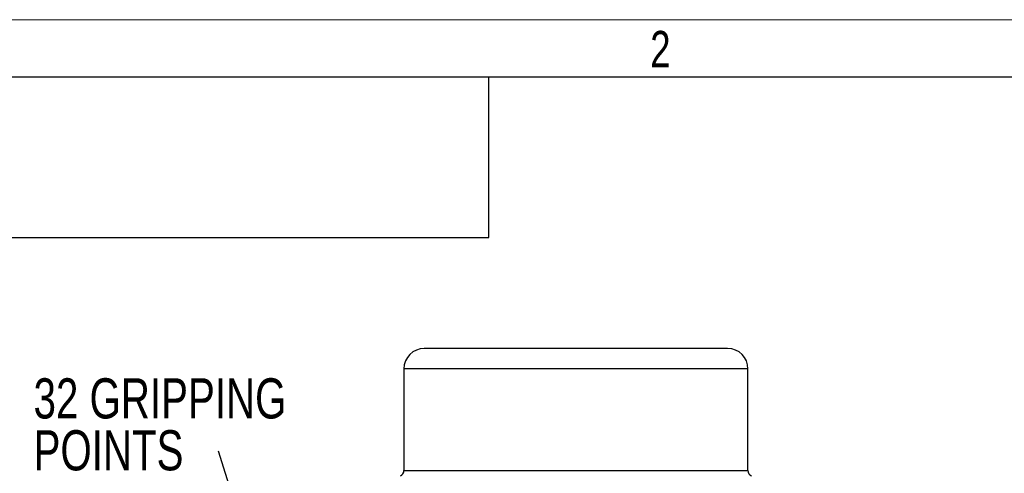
# Model space of a CAD drawing. Header units: millimetres. Extents: x 0 to 420, y 0 to 297.
# Tile 22 of 64: x 49 to 135, y 257 to 297. Entities that reach past the tile are written whole.
import ezdxf

# ---------------------------------------------------------------- set-up
doc = ezdxf.new("R2010")
doc.units = ezdxf.units.MM
doc.layers.add('ОСЕВЫЕ', color=7, linetype='Continuous')
doc.styles.add('SLDTEXTSTYLE1', font='TXT', dxfattribs={"width": 0.75})
doc.dimstyles.new('SLDDIMSTYLE3', dxfattribs={"dimtxt": 0.18, "dimasz": 3.302, "dimexe": 0, "dimexo": 0.0625, "dimgap": 0, "dimtad": 0, "dimtih": 1, "dimtoh": 1, "dimdec": 0, "dimrnd": 1e-09, "dimzin": 0, "dimdsep": 46, "dimtxsty": 'Standard', "dimsah": 1, "dimcen": 0.09, "dimadec": 0, "dimazin": 0, "dimtfac": 3.302, "dimtdec": 0, "dimtofl": 0, "dimtmove": 0, "dimatfit": 3, "dimfxl": 0, "dimfrac": 2, "dimtolj": 1, "dimtzin": 0, "dimarcsym": 0})

# ---------------------------------------------------------------- blocks, each defined once
blk = doc.blocks.new('SW_NOTE_0_1')
at = {"color": 0, "linetype": 'Continuous', "lineweight": 0, "char_height": 3.5, "attachment_point": 1, "style": 'SLDTEXTSTYLE1'}
for s, insert in [('32 GRIPPING', (-16.121, 6.349)), ('POINTS', (-16.121, 1.823))]:
    blk.add_mtext(s, dxfattribs=dict(at, insert=insert))

msp = doc.modelspace()

# ---------------------------------------------------------------- linework, layer by layer
at = {"color": 7, "linetype": 'Continuous', "lineweight": 25}
for p, q in [((415, 292), (20, 292)), ((90, 278), (90, 292)), ((20, 278), (90, 278)), ((110.83238, 268.32972), (84.3811, 268.32972)), ((82.60674, 266.55535), (82.60674, 257.67705)), ((112.60674, 257.67705), (112.60674, 266.55535))]:
    msp.add_line(p, q, dxfattribs=at)
at = {"color": 8, "linetype": 'Continuous', "lineweight": 25}
for p, q in [((112.60674, 266.55535), (82.60674, 266.55535)), ((82.60674, 257.67705), (112.60674, 257.67705))]:
    msp.add_line(p, q, dxfattribs=at)
at = {"color": 7, "linetype": 'Continuous', "lineweight": 25}
for centre, radius, start, end in [((84.3811, 266.55535), 1.77436, 90, 180), ((110.83238, 266.55535), 1.77436, 0, 90), ((82.10674, 257.67705), 0.5, 293.7891238, 0), ((113.10674, 257.67705), 0.5, 180, 246.2108762)]:
    msp.add_arc(centre, radius, start, end, dxfattribs=at)
at = {"layer": 'ОСЕВЫЕ', "lineweight": 18}
msp.add_line((0, 297), (420, 297), dxfattribs=at)

# ---------------------------------------------------------------- block references
at = {"color": 7, "linetype": 'Continuous', "lineweight": 0}
msp.add_blockref('SW_NOTE_0_1', (66.43728, 259.3778), dxfattribs=at)

# ---------------------------------------------------------------- texts
at = {"color": 7, "linetype": 'Continuous', "lineweight": 0, "insert": (104.96803, 296.01903), "char_height": 3.175, "attachment_point": 2, "style": 'SLDTEXTSTYLE1'}
msp.add_mtext('2', dxfattribs=at)

# ---------------------------------------------------------------- leaders
at = {"color": 7, "linetype": 'Continuous', "lineweight": 0}
msp.add_leader([(74.33364, 234.20104), (66.43728, 259.3778)], dimstyle='SLDDIMSTYLE3', dxfattribs=at)

doc.saveas('drawing.dxf')
